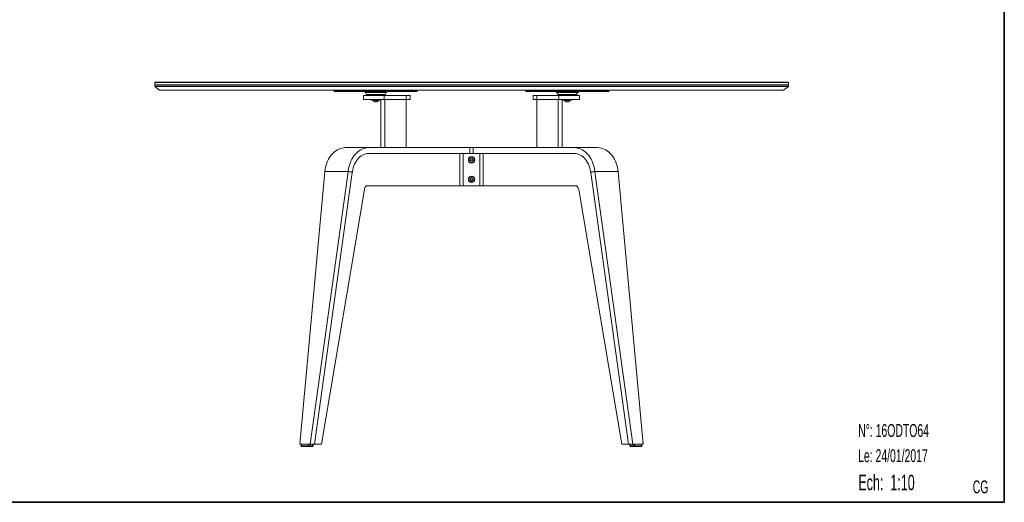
# Model space of a CAD drawing. Header units: millimetres. Extents: x 7 to 411, y 11 to 292.
# Tile 9 of 14: x 209 to 411, y 11 to 110. Entities that reach past the tile are written whole.
import ezdxf

# ---------------------------------------------------------------- set-up
doc = ezdxf.new("R2010")
doc.units = ezdxf.units.MM
doc.styles.add('SLDTEXTSTYLE0', font='TXT', dxfattribs={"width": 0.605})

msp = doc.modelspace()

# ---------------------------------------------------------------- linework, layer by layer
at = {"color": 7, "linetype": 'Continuous', "lineweight": 35}
for p in [(411.128, 291.843), (7.128, 10.843)]:
    msp.add_line(p, (411.128, 10.843), dxfattribs=at)
at = {"color": 7, "linetype": 'Continuous', "lineweight": 18}
for p, q in [((236.9236, 97.0576), (236.8236, 96.9576)), ((236.9236, 97.0576), (366.7236, 97.0576)), ((366.8236, 96.9576), (366.7236, 97.0576)), ((236.8236, 96.9576), (236.8236, 96.4576)), ((366.8236, 96.9576), (236.8236, 96.9576)), ((236.8236, 96.4576), (236.8236, 96.4196)), ((366.8236, 96.4576), (236.8236, 96.4576)), ((236.8236, 96.4196), (236.8236, 96.1196)), ((236.8236, 96.4196), (366.8236, 96.4196)), ((236.8236, 96.1196), (237.8233, 95.4196)), ((236.8236, 96.1196), (366.8236, 96.1196)), ((365.8239, 95.4196), (237.8233, 95.4196)), ((273.6736, 95.3196), (273.6736, 95.1196)), ((290.6736, 95.3196), (273.6736, 95.3196)), ((290.6736, 95.1196), (273.6736, 95.1196)), ((276.8554, 95.4196), (276.8554, 95.3196)), ((277.342, 95.4196), (277.342, 95.3196)), ((279.7587, 95.4196), (279.7587, 95.3196)), ((280.4613, 95.4196), (280.4613, 95.3196)), ((280.9479, 95.4196), (280.9479, 95.3196)), ((285.7812, 95.4196), (285.7812, 95.3196)), ((287.4918, 95.4196), (287.4918, 95.3196)), ((290.6736, 95.1196), (290.6736, 95.3196)), ((312.9736, 95.3196), (312.9736, 95.1196)), ((329.9736, 95.3196), (312.9736, 95.3196)), ((329.9736, 95.1196), (312.9736, 95.1196)), ((316.2242, 95.4196), (316.2242, 95.3196)), ((317.9839, 95.4196), (317.9839, 95.3196)), ((318.6139, 95.4196), (318.6139, 95.3196)), ((320.3736, 95.4196), (320.3736, 95.3196)), ((321.3164, 95.4196), (321.3164, 95.3196)), ((321.6308, 95.4196), (321.6308, 95.3196)), ((323.0778, 95.4196), (323.0778, 95.3196)), ((324.8375, 95.4196), (324.8375, 95.3196)), ((326.7231, 95.4196), (326.7231, 95.3196)), ((329.9736, 95.1196), (329.9736, 95.3196)), ((365.8239, 95.4196), (366.8236, 96.1196)), ((366.8236, 96.4576), (366.8236, 96.9576)), ((366.8236, 96.4196), (366.8236, 96.4576)), ((366.8236, 96.1196), (366.8236, 96.4196)), ((279.6736, 94.2996), (279.6736, 93.4996)), ((283.8786, 94.2996), (279.6736, 94.2996)), ((283.8786, 93.4996), (279.6736, 93.4996)), ((280.0391, 94.9196), (280.27, 94.5196)), ((284.3081, 94.9196), (280.0391, 94.9196)), ((280.27, 94.5196), (282.6612, 94.5196)), ((283.7308, 94.3196), (280.6164, 94.3196)), ((281.2736, 93.4996), (281.2736, 93.3496)), ((283.0736, 93.3496), (281.2736, 93.3496)), ((281.6286, 93.2777), (282.7186, 93.2777)), ((281.8986, 93.0296), (282.4486, 93.0296)), ((281.9256, 94.3196), (281.9429, 94.3096)), ((281.9429, 94.3096), (281.9256, 94.2996)), ((282.4043, 94.3096), (281.9429, 94.3096)), ((282.4043, 94.3096), (282.4217, 94.3196)), ((282.4217, 94.2996), (282.4043, 94.3096)), ((282.6612, 94.5196), (284.0772, 94.5196)), ((283.0736, 93.3496), (283.0736, 93.4996)), ((283.2271, 83.5996), (283.2271, 93.4996)), ((283.8786, 94.2996), (283.8786, 93.4996)), ((288.413, 94.2996), (283.8786, 94.2996)), ((288.413, 93.4996), (283.8786, 93.4996)), ((284.0455, 83.5996), (284.0455, 93.4996)), ((284.0772, 94.5196), (284.3081, 94.9196)), ((288.413, 94.2996), (288.413, 93.4996)), ((289.208, 94.2996), (288.413, 94.2996)), ((289.208, 93.4996), (288.413, 93.4996)), ((288.4336, 93.4996), (288.4336, 83.5996)), ((289.208, 93.4996), (289.208, 94.2996)), ((314.4366, 94.2996), (314.4366, 93.4996)), ((314.4366, 94.2996), (315.2316, 94.2996)), ((314.4366, 93.4996), (315.2316, 93.4996)), ((315.211, 93.4996), (315.211, 83.5996)), ((315.2316, 94.2996), (315.2316, 93.4996)), ((315.2316, 94.2996), (319.766, 94.2996)), ((315.2316, 93.4996), (319.766, 93.4996)), ((319.3391, 94.9196), (319.57, 94.5196)), ((323.6081, 94.9196), (319.3391, 94.9196)), ((319.57, 94.5196), (323.2367, 94.5196)), ((319.5991, 83.5996), (319.5991, 93.4996)), ((319.766, 94.2996), (319.766, 93.4996)), ((319.766, 94.2996), (323.971, 94.2996)), ((319.766, 93.4996), (323.971, 93.4996)), ((323.0308, 94.3196), (319.9164, 94.3196)), ((320.4175, 83.5996), (320.4175, 93.4996)), ((320.571, 93.4996), (320.571, 93.3496)), ((322.371, 93.3496), (320.571, 93.3496)), ((320.926, 93.2777), (322.016, 93.2777)), ((321.196, 93.0296), (321.746, 93.0296)), ((321.223, 94.3196), (321.2403, 94.3096)), ((321.2403, 94.3096), (321.223, 94.2996)), ((321.7017, 94.3096), (321.2403, 94.3096)), ((321.7017, 94.3096), (321.719, 94.3196)), ((321.719, 94.2996), (321.7017, 94.3096)), ((322.371, 93.3496), (322.371, 93.4996)), ((323.2367, 94.5196), (323.3772, 94.5196)), ((323.3772, 94.5196), (323.6081, 94.9196)), ((323.971, 93.4996), (323.971, 94.2996)), ((280.6943, 83.5996), (275.9203, 83.5996)), ((280.6943, 83.5996), (301.4813, 83.5996)), ((301.4813, 82.3996), (301.4813, 83.5996)), ((301.4813, 83.5996), (302.1633, 83.5996)), ((302.1633, 83.5996), (302.1633, 82.3996)), ((322.9504, 83.5996), (302.1633, 83.5996)), ((322.9504, 83.5996), (327.7243, 83.5996)), ((301.4813, 82.3996), (280.6943, 82.3996)), ((299.4316, 75.7996), (299.4316, 82.3996)), ((300.1136, 82.3996), (300.1136, 75.7996)), ((302.1633, 82.3996), (301.4813, 82.3996)), ((301.7975, 81.3292), (301.6111, 81.1928)), ((301.6111, 81.1928), (301.6359, 80.9632)), ((301.6359, 80.9632), (301.8472, 80.87)), ((302.0087, 81.2359), (301.7975, 81.3292)), ((301.8472, 80.87), (302.0336, 81.0063)), ((302.0336, 81.0063), (302.0087, 81.2359)), ((302.1633, 82.3996), (322.9504, 82.3996)), ((303.531, 75.7996), (303.531, 82.3996)), ((304.213, 82.3996), (304.213, 75.7996)), ((266.5845, 22.7996), (271.7229, 78.6402)), ((276.4969, 78.6402), (268.6987, 22.7996)), ((269.5873, 22.7996), (277.3686, 78.5192)), ((271.7229, 78.6402), (271.7307, 78.7069)), ((276.5046, 78.7069), (271.7307, 78.7069)), ((276.4969, 78.6402), (276.5046, 78.7069)), ((276.4969, 78.6402), (277.3867, 78.6402)), ((301.6267, 77.2224), (301.6182, 76.9916)), ((301.6182, 76.9916), (301.8137, 76.8688)), ((301.8309, 77.3303), (301.6267, 77.2224)), ((301.8137, 76.8688), (302.0179, 76.9767)), ((302.0265, 77.2075), (301.8309, 77.3303)), ((302.0179, 76.9767), (302.0265, 77.2075)), ((327.1477, 78.6402), (326.2579, 78.6402)), ((334.0573, 22.7996), (326.276, 78.5192)), ((327.14, 78.7069), (331.914, 78.7069)), ((327.1477, 78.6402), (327.14, 78.7069)), ((327.1477, 78.6402), (334.9459, 22.7996)), ((331.9217, 78.6402), (331.914, 78.7069)), ((337.0601, 22.7996), (331.9217, 78.6402)), ((279.8357, 75.0245), (271.0177, 22.7996)), ((299.4316, 75.7996), (280.5483, 75.7996)), ((300.1136, 75.7996), (299.4316, 75.7996)), ((300.1136, 75.7996), (303.531, 75.7996)), ((304.213, 75.7996), (303.531, 75.7996)), ((304.213, 75.7996), (323.0963, 75.7996)), ((323.8089, 75.0245), (332.6269, 22.7996)), ((268.6987, 22.7996), (266.5845, 22.7996)), ((266.857, 22.7996), (266.857, 22.3996)), ((266.857, 22.3996), (266.9108, 22.3996)), ((266.9108, 22.7996), (266.9108, 22.3996)), ((266.9108, 22.3996), (268.3362, 22.3996)), ((266.9839, 22.2996), (266.957, 22.2996)), ((268.4093, 22.2996), (266.9839, 22.2996)), ((268.3362, 22.3996), (268.3362, 22.7996)), ((268.3362, 22.3996), (268.6188, 22.3996)), ((268.5506, 22.2996), (268.4093, 22.2996)), ((269.1284, 22.2996), (268.5506, 22.2996)), ((268.6188, 22.7996), (268.6188, 22.3996)), ((268.6188, 22.3996), (269.1966, 22.3996)), ((269.5873, 22.7996), (268.6987, 22.7996)), ((269.1602, 22.2996), (269.1284, 22.2996)), ((269.1879, 22.2996), (269.1602, 22.2996)), ((269.2148, 22.2996), (269.1879, 22.2996)), ((269.1966, 22.3996), (269.1966, 22.7996)), ((269.1966, 22.3996), (269.2602, 22.3996)), ((269.2602, 22.3996), (269.2602, 22.7996)), ((269.2602, 22.3996), (269.261, 22.3996)), ((269.261, 22.3996), (269.261, 22.7996)), ((269.261, 22.3996), (269.3148, 22.3996)), ((269.3148, 22.3996), (269.3148, 22.7996)), ((271.0177, 22.7996), (269.5873, 22.7996)), ((332.6269, 22.7996), (334.0573, 22.7996)), ((334.0573, 22.7996), (334.9459, 22.7996)), ((334.3299, 22.7996), (334.3299, 22.3996)), ((334.3299, 22.3996), (334.3935, 22.3996)), ((334.3935, 22.7996), (334.3935, 22.3996)), ((334.3935, 22.3996), (334.9712, 22.3996)), ((334.4617, 22.2996), (334.4299, 22.2996)), ((335.0394, 22.2996), (334.4617, 22.2996)), ((334.9459, 22.7996), (337.0601, 22.7996)), ((334.9712, 22.3996), (334.9712, 22.7996)), ((334.9712, 22.3996), (335.2539, 22.3996)), ((335.1808, 22.2996), (335.0394, 22.2996)), ((336.6061, 22.2996), (335.1808, 22.2996)), ((335.2539, 22.7996), (335.2539, 22.3996)), ((335.2539, 22.3996), (336.6793, 22.3996)), ((336.633, 22.2996), (336.6061, 22.2996)), ((336.6793, 22.3996), (336.6793, 22.7996)), ((336.6793, 22.3996), (336.733, 22.3996)), ((336.733, 22.3996), (336.733, 22.7996))]:
    msp.add_line(p, q, dxfattribs=at)
at = {"color": 7, "linetype": 'Continuous', "lineweight": 18, "flags": 128}
for points in [[(271.7307, 78.7069), (271.7956, 79.1535), (271.886, 79.5919), (272.0013, 80.0191), (272.1408, 80.4327), (272.3035, 80.83), (272.4886, 81.2087), (272.6948, 81.5664), (272.9208, 81.9008), (273.1654, 82.2099), (273.427, 82.4919), (273.7039, 82.7449), (273.9945, 82.9674), (274.297, 83.1581), (274.6095, 83.3157), (274.93, 83.4393), (275.2567, 83.5281), (275.5875, 83.5817), (275.9203, 83.5996)], [(276.5046, 78.7069), (276.5696, 79.1535), (276.66, 79.5919), (276.7753, 80.0191), (276.9148, 80.4327), (277.0775, 80.83), (277.2625, 81.2087), (277.4687, 81.5664), (277.6948, 81.9008), (277.9394, 82.2099), (278.201, 82.4919), (278.4779, 82.7449), (278.7685, 82.9674), (279.071, 83.1581), (279.3835, 83.3157), (279.704, 83.4393), (280.0307, 83.5281), (280.3615, 83.5817), (280.6943, 83.5996)], [(327.14, 78.7069), (327.075, 79.1535), (326.9846, 79.5919), (326.8693, 80.0191), (326.7299, 80.4327), (326.5671, 80.83), (326.3821, 81.2087), (326.1759, 81.5664), (325.9498, 81.9008), (325.7052, 82.2099), (325.4437, 82.4919), (325.1667, 82.7449), (324.8761, 82.9674), (324.5736, 83.1581), (324.2612, 83.3157), (323.9406, 83.4393), (323.6139, 83.5281), (323.2832, 83.5817), (322.9504, 83.5996)], [(331.914, 78.7069), (331.849, 79.1535), (331.7586, 79.5919), (331.6433, 80.0191), (331.5039, 80.4327), (331.3411, 80.83), (331.1561, 81.2087), (330.9499, 81.5664), (330.7238, 81.9008), (330.4792, 82.2099), (330.2176, 82.4919), (329.9407, 82.7449), (329.6501, 82.9674), (329.3476, 83.1581), (329.0351, 83.3157), (328.7146, 83.4393), (328.3879, 83.5281), (328.0572, 83.5817), (327.7243, 83.5996)], [(280.6943, 82.3996), (280.3836, 82.3799), (280.0757, 82.3211), (279.773, 82.2237), (279.4781, 82.0885), (279.1937, 81.9166), (278.9221, 81.7096), (278.6656, 81.4691), (278.4265, 81.1973), (278.2067, 80.8965), (278.0082, 80.5692), (277.8326, 80.2183), (277.6815, 79.8466), (277.5562, 79.4575), (277.4576, 79.0542), (277.3867, 78.6402)], [(322.9504, 82.3996), (323.261, 82.3799), (323.569, 82.3211), (323.8717, 82.2237), (324.1665, 82.0885), (324.4509, 81.9166), (324.7225, 81.7096), (324.979, 81.4691), (325.2182, 81.1973), (325.4379, 80.8965), (325.6364, 80.5692), (325.812, 80.2183), (325.9631, 79.8466), (326.0885, 79.4575), (326.187, 79.0542), (326.2579, 78.6402)], [(280.5483, 75.7996), (280.4261, 75.7855), (280.3072, 75.7436), (280.1952, 75.6752), (280.0931, 75.5822), (280.0038, 75.4671), (279.9298, 75.3332), (279.8733, 75.1843), (279.8357, 75.0245)], [(323.0963, 75.7996), (323.2186, 75.7855), (323.3374, 75.7436), (323.4495, 75.6752), (323.5516, 75.5822), (323.6409, 75.4671), (323.7148, 75.3332), (323.7714, 75.1843), (323.8089, 75.0245)]]:
    msp.add_lwpolyline(points, dxfattribs=at)
at = {"color": 7, "linetype": 'Continuous', "lineweight": 18}
for centre, radius in [((301.8223, 81.0996), 0.65), ((301.8223, 81.0996), 0.55), ((301.8223, 81.0996), 0.545), ((301.8223, 81.0996), 0.275), ((301.8223, 77.0996), 0.65), ((301.8223, 77.0996), 0.55), ((301.8223, 77.0996), 0.545), ((301.8223, 77.0996), 0.275)]:
    msp.add_circle(centre, radius, dxfattribs=at)
for centre, radius, start, end in [((279.6927, 94.7196), 0.4, 30, 90), ((284.6546, 94.7196), 0.4, 90, 150), ((318.9927, 94.7196), 0.4, 30, 90), ((323.9546, 94.7196), 0.4, 90, 150), ((280.6164, 94.7196), 0.4, 210, 270), ((281.6736, 93.2996), 0.05, 90, 205.898622), ((282.0784, 93.4961), 0.5, 205.898622, 248.923664), ((282.2688, 93.4961), 0.5, 291.076336, 334.101378), ((282.6736, 93.2996), 0.05, 334.101378, 90), ((283.7308, 94.7196), 0.4, 270, 330), ((319.9164, 94.7196), 0.4, 210, 270), ((320.971, 93.2996), 0.05, 90, 205.898622), ((321.3758, 93.4961), 0.5, 205.898622, 248.923664), ((321.5662, 93.4961), 0.5, 291.076336, 334.101378), ((321.971, 93.2996), 0.05, 334.101378, 90), ((323.0308, 94.7196), 0.4, 270, 330), ((266.957, 22.3996), 0.1, 180, 270), ((266.9998, 22.3879), 0.0898, 172.559214, 259.800804), ((268.4252, 22.3879), 0.0898, 172.559214, 259.800804), ((268.531, 22.3862), 0.0888, 282.753206, 8.658947), ((269.1088, 22.3862), 0.0888, 282.753206, 8.658947), ((269.1602, 22.3996), 0.1, 270, 360), ((269.172, 22.3879), 0.0898, 280.199196, 7.440786), ((269.2148, 22.3996), 0.1, 270, 0), ((334.4299, 22.3996), 0.1, 180, 270), ((334.4813, 22.3862), 0.0888, 171.341053, 257.246794), ((335.059, 22.3862), 0.0888, 171.341053, 257.246794), ((335.1649, 22.3879), 0.0898, 280.199196, 7.440786), ((336.5902, 22.3879), 0.0898, 280.199196, 7.440786), ((336.633, 22.3996), 0.1, 270, 360)]:
    msp.add_arc(centre, radius, start, end, dxfattribs=at)
for centre, major_axis, start_param, end_param in [((280.6742, 77.7996), (0.235, 4.5968), 1.42433659, 1.45104949), ((322.9704, 77.7996), (-0.235, 4.5968), 4.83213581, 4.85884872)]:
    msp.add_ellipse(centre, major_axis=major_axis, ratio=0.73046417, start_param=start_param, end_param=end_param, dxfattribs=at)

# ---------------------------------------------------------------- texts
at = {"color": 7, "linetype": 'Continuous', "lineweight": 0, "attachment_point": 1, "style": 'SLDTEXTSTYLE0'}
for s, insert, char_height in [('N°: 16ODTO64', (381.1434, 26.8981), 2.645833), ('Le: 24/01/2017', (381.1413, 21.735), 2.645833), ('Ech:  1:10', (381.1759, 16.4981), 3.175), ('CG', (404.6514, 15.3312), 2.64583)]:
    msp.add_mtext(s, dxfattribs=dict(at, insert=insert, char_height=char_height))

doc.saveas('drawing.dxf')
